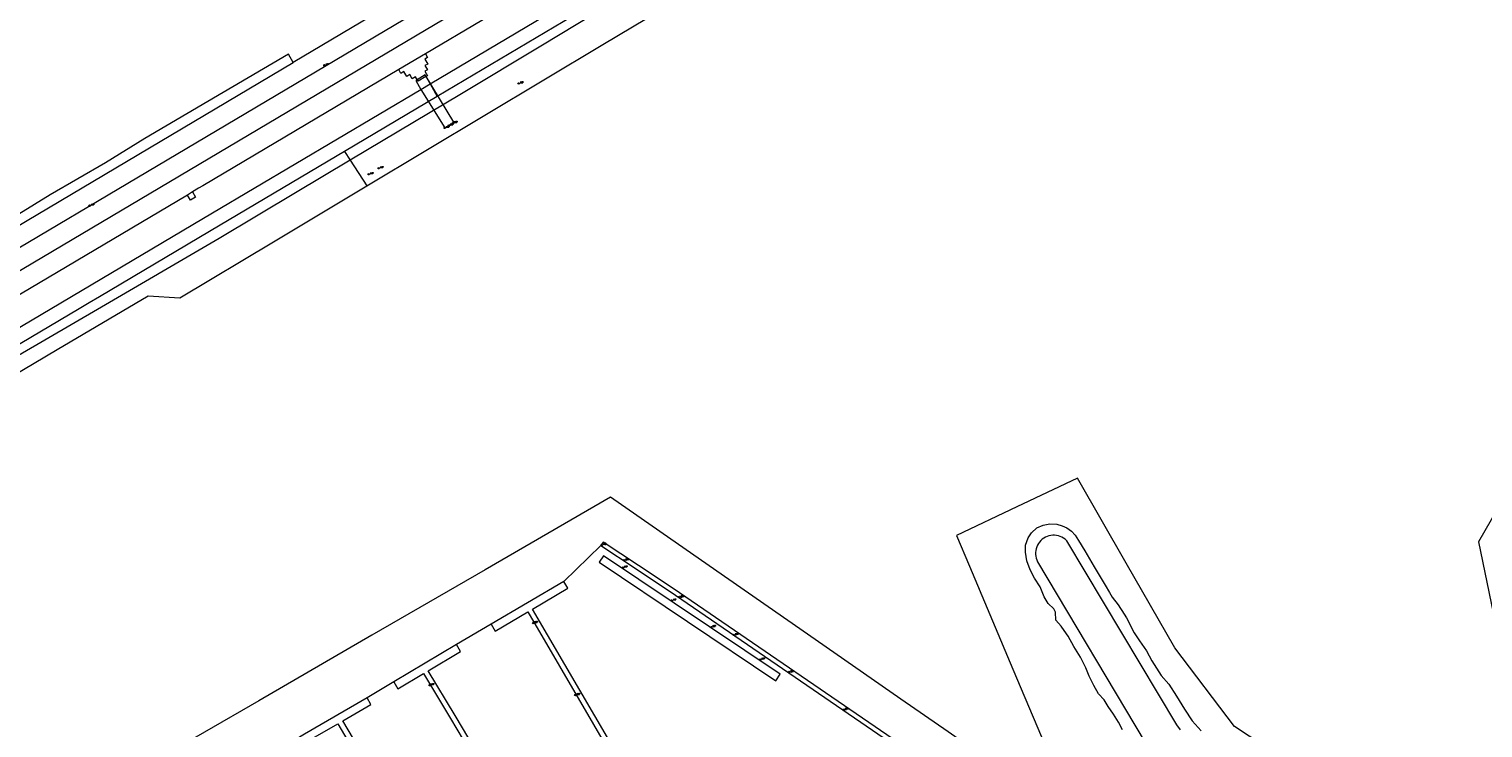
# Model space of a CAD drawing. Header units: metres. Extents: x 138165 to 154469, y 480134 to 494189.
# Tile 61 of 256: x 143407 to 143900, y 492301 to 492538. Entities that reach past the tile are written whole.
import ezdxf

# ---------------------------------------------------------------- set-up
doc = ezdxf.new("R2010")
doc.units = ezdxf.units.M
doc.header["$LTSCALE"] = 0.001
doc.header["$MEASUREMENT"] = 0
doc.layers.add('TOP-L-topo objecten punt', color=7, linetype='Continuous', lineweight=0)
doc.layers.add('TOP-L-topo objecten vlak', color=7, linetype='Continuous', lineweight=0)
doc.styles.add('Style-STANDARD', font='STANDARD.shx')

# ---------------------------------------------------------------- blocks, each defined once
blk = doc.blocks.new('12')
at = {"layer": 'TOP-L-topo objecten punt', "color": 7, "linetype": 'Continuous', "lineweight": 0}
blk.add_circle((0, 0), 0.025, dxfattribs=at)
at = {"layer": 'TOP-L-topo objecten punt', "color": 7, "linetype": 'Continuous', "lineweight": 0, "style": 'Style-STANDARD'}
blk.add_text('MP', height=0.06, dxfattribs=at).set_placement((0.0483, 0))
blk = doc.blocks.new('17')
at = {"layer": 'TOP-L-topo objecten punt', "color": 7, "linetype": 'Continuous', "lineweight": 0}
blk.add_circle((0, 0), 0.025, dxfattribs=at)
at = {"layer": 'TOP-L-topo objecten punt', "color": 7, "linetype": 'Continuous', "lineweight": 0, "style": 'Style-STANDARD'}
blk.add_text('HP', height=0.06, dxfattribs=at).set_placement((0.0483, 0))
blk = doc.blocks.new('16')
at = {"layer": 'TOP-L-topo objecten punt', "color": 7, "linetype": 'Continuous', "lineweight": 0}
blk.add_circle((0, 0), 0.025, dxfattribs=at)
at = {"layer": 'TOP-L-topo objecten punt', "color": 7, "linetype": 'Continuous', "lineweight": 0, "style": 'Style-STANDARD'}
blk.add_text('LM', height=0.06, dxfattribs=at).set_placement((0.0483, 0))
blk = doc.blocks.new('11')
at = {"layer": 'TOP-L-topo objecten punt', "color": 7, "linetype": 'Continuous', "lineweight": 0}
blk.add_circle((0, 0), 0.025, dxfattribs=at)
at = {"layer": 'TOP-L-topo objecten punt', "color": 7, "linetype": 'Continuous', "lineweight": 0, "style": 'Style-STANDARD'}
blk.add_text('AB', height=0.06, dxfattribs=at).set_placement((0.0483, 0))

msp = doc.modelspace()

# ---------------------------------------------------------------- linework, layer by layer
at = {"layer": 'TOP-L-topo objecten vlak', "flags": 128}
for points in [[(144093.7, 492873.43), (143041.4, 492249.17)], [(142982.29, 492206.31), (144000, 492810.01), (144075.91, 492855.02)], [(143542.83, 492519.51), (144105.61, 492853.32)], [(143815.85, 492716.39), (143496.45, 492526.8)], [(143835.19, 492687.17), (143545.24, 492515.23)], [(143836.88, 492684.35), (143806.55, 492667.03), (143786.17, 492654.75), (143751.55, 492633.45), (143714.58, 492611.41), (143676.35, 492589.02), (143633.49, 492564.2), (143604.98, 492547.12), (143580.36, 492532.37), (143553.54, 492516.2), (143515.69, 492493.66)], [(143521.4, 492484.96), (143541.42, 492496.95), (143561.44, 492508.94), (143581.46, 492520.93), (143601.48, 492532.93), (143621.5, 492544.92), (143641.52, 492556.91), (143661.54, 492568.9), (143681.57, 492580.89), (143701.59, 492592.88), (143721.61, 492604.88), (143741.63, 492616.87), (143761.65, 492628.86), (143781.67, 492640.85), (143801.69, 492652.84), (143821.71, 492664.83), (143841.73, 492676.82), (143836.88, 492684.35)], [(143674.97, 492608.91), (143541.27, 492529.74)], [(143496.45, 492526.8), (143494.86, 492529.66), (143467.42, 492513.52), (143446.16, 492501.07), (143432.74, 492492.79), (143413.96, 492481.87), (143396.49, 492471.22), (143381.18, 492462.27), (143359.74, 492449.22), (143336.4, 492436.21), (143314.66, 492423.33), (143296.27, 492412.65), (143278.2, 492402.2), (143258.93, 492390.41), (143234.2, 492376.06), (143203.73, 492358), (143176.64, 492341.96)], [(143541.27, 492529.74), (143532.2, 492524.37)], [(143541.27, 492529.74), (143542.02, 492528.47), (143541.06, 492527.9), (143542.03, 492526.26), (143541.11, 492525.72), (143541.93, 492524.33), (143541.04, 492523.81), (143541.92, 492522.31), (143541.42, 492522)], [(143178.84, 492338.28), (143451.3, 492500), (143496.45, 492526.8)], [(143532.2, 492524.37), (143465.72, 492485.01), (143464.28, 492484.16), (143462.26, 492482.96)], [(143541.42, 492522), (143538.79, 492520.42), (143537.89, 492521.94), (143536.79, 492521.29), (143535.97, 492522.67), (143534.94, 492522.07), (143533.97, 492523.71), (143532.95, 492523.1), (143532.2, 492524.37)], [(142802.57, 492080.44), (143469.1, 492475.78), (143539.69, 492517.65), (143542.83, 492519.51)], [(143538.48, 492520.93), (143538.01, 492520.68), (143539.69, 492517.65), (143547.8, 492504.65), (143550.89, 492506.54), (143541.16, 492522.56), (143538.48, 492520.93)], [(143541.42, 492522), (143542.83, 492519.51)], [(143542.83, 492519.51), (143545.24, 492515.23)], [(143545.24, 492515.23), (143513.77, 492496.57)], [(143513.77, 492496.57), (143471.63, 492471.59), (143430.71, 492447.32), (143427.27, 492445.28), (143423.83, 492443.24), (143196.74, 492308.58)], [(143513.77, 492496.57), (143515.69, 492493.66)], [(143515.69, 492493.66), (143497.18, 492482.6), (143471.26, 492467.11), (143430.04, 492443), (143395.54, 492423.06), (143362.26, 492402.96), (143325.14, 492380.29), (143295.59, 492363.28), (143272.28, 492349.48), (143253.66, 492337.92), (143225.05, 492321.34), (143198.99, 492305.3)], [(143515.69, 492493.66), (143521.4, 492484.96)], [(143200.8, 492302.07), (143231.6, 492320.27), (143262.4, 492338.48), (143293.2, 492356.68), (143324.01, 492374.89), (143354.8, 492393.09), (143385.61, 492411.3), (143416.41, 492429.5), (143447.21, 492447.71), (143458, 492446.99), (143489.7, 492465.97), (143521.4, 492484.96)], [(143460.56, 492481.84), (143246.71, 492355.04)], [(143462.26, 492482.96), (143460.56, 492481.84)], [(143462.26, 492482.96), (143463.34, 492481.11), (143461.6, 492480.08), (143460.56, 492481.84)], [(143915.02, 492283.87), (143917.76, 492270.71), (143888.98, 492253.44), (143855.59, 492275.37), (143835.59, 492288.51), (143815.59, 492301.65), (143795.44, 492328.27), (143778.89, 492357.05), (143762.35, 492385.83), (143741.84, 492376.12), (143721.33, 492366.4), (143725.73, 492355.98), (143740.49, 492321.03), (143751.42, 492295.15), (143762.35, 492269.27), (143734.04, 492288.96), (143718.51, 492299.76)], [(143718.51, 492299.76), (143702.44, 492310.93), (143670.84, 492332.91), (143637.45, 492356.13), (143604.06, 492379.35), (143582.77, 492367.04), (143561.49, 492354.73), (143523.14, 492332.54), (143484.78, 492310.36), (143447.92, 492289.02)], [(143907.43, 492379.98), (143898.33, 492364.24), (143903.32, 492340.21), (143908.32, 492316.17), (143915.02, 492283.87)], [(143777.63, 492300.51), (143776.34, 492303.06), (143774.6, 492305.84), (143772.78, 492308.46), (143771.44, 492310.64), (143769.51, 492312.73), (143767.91, 492315.56), (143766.35, 492318.7), (143765.19, 492321.55), (143763.39, 492325.08), (143761.2, 492328.76), (143759.21, 492332.2), (143757.83, 492334.16), (143756.85, 492335.62), (143755.05, 492337.63), (143754.99, 492340.38), (143754.4, 492341.56), (143752.41, 492343.28), (143751.11, 492345.61), (143749.7, 492349), (143747.81, 492351.96), (143746.32, 492354.75), (143745.17, 492357.84), (143744.76, 492360.7), (143744.77, 492363.16), (143745.67, 492365.57), (143746.81, 492367.28), (143748.61, 492368.95), (143750.72, 492369.94), (143752.97, 492370.35), (143755.43, 492370.22), (143757.2, 492369.65), (143758.73, 492369.03), (143760.35, 492367.9), (143761.63, 492366.55), (143762.77, 492364.66), (143764.92, 492361.14), (143768.01, 492355.81), (143771.8, 492349.5), (143773.27, 492347.05), (143774.19, 492345.53), (143776.17, 492342.86), (143777.01, 492341.62), (143777.43, 492340.99), (143779.05, 492338.43), (143781.57, 492333.33), (143783.4, 492330.68), (143785.8, 492327.23), (143787.66, 492323.86), (143790.73, 492318.96), (143793.42, 492315.98), (143795.93, 492311.9), (143798.66, 492307.47), (143801.28, 492303.54), (143804.36, 492300.11)], [(143797.32, 492300.47), (143796.12, 492302.17), (143758.78, 492364.58), (143758.19, 492365.12), (143757.67, 492365.5), (143757.11, 492365.82), (143756.52, 492366.08), (143755.91, 492366.28), (143755.28, 492366.41), (143754.64, 492366.47), (143753.99, 492366.47), (143753.35, 492366.4), (143752.72, 492366.27), (143752.11, 492366.07), (143751.52, 492365.8), (143750.96, 492365.48), (143750.44, 492365.1), (143749.96, 492364.66), (143749.53, 492364.18), (143749.15, 492363.66), (143748.83, 492363.1), (143748.57, 492362.51), (143748.38, 492361.9), (143748.24, 492361.27), (143748.18, 492360.63), (143748.18, 492359.98), (143748.25, 492359.34), (143748.39, 492358.71), (143748.59, 492358.1), (143748.85, 492357.51), (143785.29, 492296.25)], [(143708.15, 492291.64), (143625.26, 492348.39), (143613.57, 492356.17), (143601.49, 492364.16), (143600.72, 492363), (143588.19, 492350.76), (143563.6, 492336.29), (143551.76, 492329.38), (143530.53, 492316.72), (143521.45, 492311.39), (143500.26, 492298.97), (143491.92, 492293.98), (143463.78, 492277.27), (143458.17, 492273.94)], [(143692.41, 492275.47), (143695.27, 492279.57), (143704.31, 492292.57), (143707.32, 492290.54), (143708.15, 492291.64), (143625.26, 492348.39), (143613.57, 492356.17), (143601.49, 492364.16), (143600.72, 492363), (143612.37, 492355.31), (143626.1, 492346.14), (143702.9, 492293.54), (143690.93, 492276.27)], [(143660.09, 492317.16), (143661.56, 492319.35), (143601.6, 492359.54), (143600.13, 492357.35), (143660.09, 492317.16)], [(143609.72, 492286.52), (143577.61, 492341.44), (143589.55, 492348.48), (143588.19, 492350.76), (143563.6, 492336.29), (143564.94, 492334), (143575.97, 492340.47), (143609.01, 492283.9)], [(143574.85, 492265.78), (143551.38, 492305.3), (143542.22, 492320.55), (143553.13, 492327.11), (143551.76, 492329.38), (143530.53, 492316.72), (143531.89, 492314.43), (143540.57, 492319.57), (143549.78, 492304.31), (143573.43, 492264.5)], [(143522.58, 492287.76), (143513.2, 492303.49), (143522.78, 492309.1), (143521.45, 492311.39), (143500.26, 492298.97)], [(143501.54, 492296.71), (143511.52, 492302.5), (143517.6, 492292.31)]]:
    msp.add_lwpolyline(points, dxfattribs=at)

# ---------------------------------------------------------------- block references
at = {"layer": 'TOP-L-topo objecten punt', "xscale": 10, "yscale": 10, "zscale": 10}
for name, p in [('17', (143507.01, 492525.84)), ('12', (143572.89, 492519.7)), ('12', (143547.82, 492504.61)), ('12', (143549.22, 492505.45)), ('12', (143550.6, 492506.27)), ('12', (143522.05, 492488.89)), ('12', (143525.43, 492490.93)), ('17', (143427.39, 492478.26)), ('11', (143601.16, 492363.27)), ('12', (143608.22, 492355.52)), ('16', (143608.61, 492358.03)), ('12', (143624.77, 492344.35)), ('16', (143627.43, 492345.53)), ('12', (143577.84, 492336.7)), ('12', (143638.18, 492335.33)), ('16', (143645.81, 492332.68)), ('12', (143654.8, 492324.29)), ('16', (143664.55, 492320.09)), ('12', (143542.66, 492315.62)), ('12', (143592.11, 492312.29)), ('16', (143683.16, 492307.35))]:
    msp.add_blockref(name, p, dxfattribs=at)

doc.saveas('drawing.dxf')
